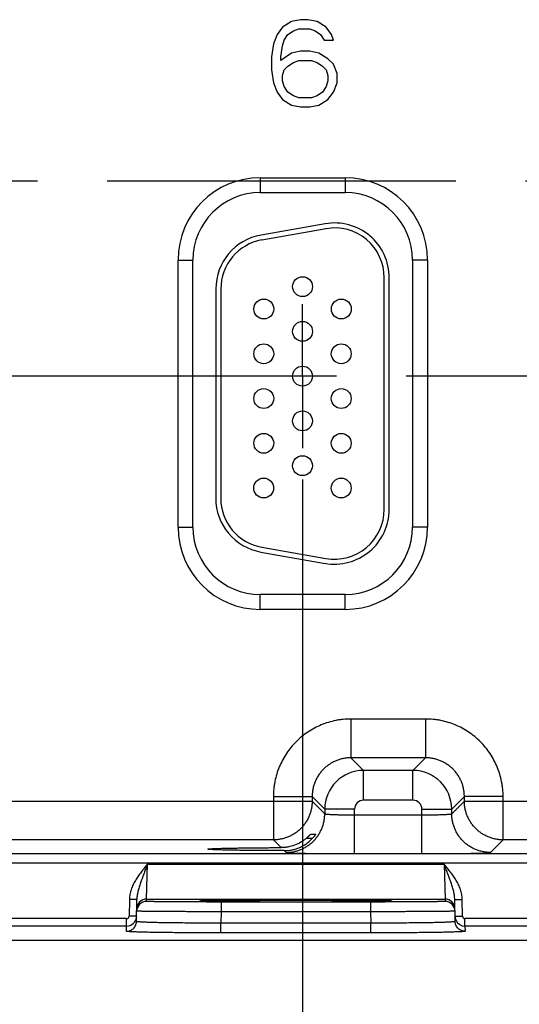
# Model space of a CAD drawing. Header units: inches. Extents: x 0 to 34, y 0 to 22.
# Tile 113 of 128: x 21.4 to 22.4, y 15.3 to 17.3. Entities that reach past the tile are written whole.
import ezdxf

# ---------------------------------------------------------------- set-up
doc = ezdxf.new("R2010")
doc.units = ezdxf.units.IN
doc.header["$LTSCALE"] = 1.87
doc.header["$MEASUREMENT"] = 0
doc.linetypes.add('CENTER', pattern=[0.6, 0.375, -0.075, 0.075, -0.075])
doc.layers.get('0').update_dxf_attribs({"linetype": 'CONTINUOUS'})
for name, color, linetype in [('02___PRT_ALL_AXES', 7, 'CONTINUOUS'), ('DEFAULT_1', 7, 'CENTER'), ('DIMENSIONS', 7, 'CONTINUOUS')]:
    doc.layers.add(name, color=color, linetype=linetype)
doc.styles.get("Standard").update_dxf_attribs({"font": 'txt', "width": 0.8})
doc.dimstyles.new('DIMSTYLE_3', dxfattribs={"dimtxt": 0.125, "dimasz": 0.18, "dimexe": 0.125, "dimexo": 0.0625, "dimgap": 0.03125, "dimtad": 0, "dimtih": 1, "dimtoh": 1, "dimzin": 0, "dimdsep": 46, "dimtxsty": 'STANDARD', "dimblk": '_FILLED', "dimblk1": '_FILLED', "dimblk2": '_FILLED', "dimcen": 0.09, "dimazin": 0, "dimtp": 0.01, "dimtm": 0.01, "dimtfac": 1, "dimtofl": 0, "dimtmove": 0, "dimatfit": 3, "dimldrblk": '_FILLED', "dimfxl": 1, "dimtolj": 1, "dimtzin": 0, "dimarcsym": 0})

# ---------------------------------------------------------------- blocks, each defined once
blk = doc.blocks.new('*D36')
at = {"layer": 'DIMENSIONS', "color": 2, "linetype": 'CONTINUOUS'}
blk.add_line((21.9459, 16.3321), (21.9459, 14.717), dxfattribs=at)
at = {"layer": 'DIMENSIONS', "color": 2, "linetype": 'CONTINUOUS', "insert": (21.8834, 14.6545), "char_height": 0.125, "width": 1.525, "attachment_point": 3, "rotation": 90, "line_spacing_factor": 0.9}
blk.add_mtext('255.51{\\ftxt.shx;\\W1.000000;\\H0.125000; }[10.059]', dxfattribs=at)
blk = doc.blocks.new('_FILLED')
at = {"color": 0, "linetype": 'BYBLOCK'}
blk.add_solid([(0, 0), (-1, 0.174), (-1, -0.174)], dxfattribs=at)
blk = doc.blocks.new('*D37')
at = {"layer": 'DIMENSIONS', "color": 2, "linetype": 'CONTINUOUS'}
blk.add_line((23.0009, 16.3321), (23.0009, 14.717), dxfattribs=at)
at = {"layer": 'DIMENSIONS', "color": 2, "linetype": 'CONTINUOUS', "insert": (22.9384, 14.6545), "char_height": 0.125, "width": 1.525, "attachment_point": 3, "rotation": 90, "line_spacing_factor": 0.9}
blk.add_mtext('282.31{\\ftxt.shx;\\W1.000000;\\H0.125000; }[11.114]', dxfattribs=at)
blk = doc.blocks.new('*D38')
at = {"layer": 'DIMENSIONS', "color": 2, "linetype": 'CONTINUOUS'}
blk.add_line((23.5289, 16.5386), (23.5289, 14.717), dxfattribs=at)
at = {"layer": 'DIMENSIONS', "color": 2, "linetype": 'CONTINUOUS', "insert": (23.4664, 14.6545), "char_height": 0.125, "width": 1.525, "attachment_point": 3, "rotation": 90, "line_spacing_factor": 0.9}
blk.add_mtext('295.72{\\ftxt.shx;\\W1.000000;\\H0.125000; }[11.643]', dxfattribs=at)
blk = doc.blocks.new('*D39')
at = {"layer": 'DIMENSIONS', "color": 2, "linetype": 'CONTINUOUS'}
blk.add_line((24.0559, 16.3321), (24.0559, 14.717), dxfattribs=at)
at = {"layer": 'DIMENSIONS', "color": 2, "linetype": 'CONTINUOUS', "insert": (23.9934, 14.6545), "char_height": 0.125, "width": 1.525, "attachment_point": 3, "rotation": 90, "line_spacing_factor": 0.9}
blk.add_mtext('309.10{\\ftxt.shx;\\W1.000000;\\H0.125000; }[12.169]', dxfattribs=at)
blk = doc.blocks.new('*D40')
at = {"layer": 'DIMENSIONS', "color": 2, "linetype": 'CONTINUOUS'}
blk.add_line((24.8249, 15.4421), (24.8249, 14.717), dxfattribs=at)
at = {"layer": 'DIMENSIONS', "color": 2, "linetype": 'CONTINUOUS', "insert": (24.7624, 14.6545), "char_height": 0.125, "width": 1.525, "attachment_point": 3, "rotation": 90, "line_spacing_factor": 0.9}
blk.add_mtext('328.64{\\ftxt.shx;\\W1.000000;\\H0.125000; }[12.938]', dxfattribs=at)

msp = doc.modelspace()

# ---------------------------------------------------------------- linework, layer by layer
at = {"color": 7, "linetype": 'CONTINUOUS'}
for p, q in [((21.9239, 17.2526), (21.9057, 17.2414)), ((21.9422, 17.2563), (21.9239, 17.2526)), ((21.9569, 17.2563), (21.9422, 17.2563)), ((21.9751, 17.2526), (21.9569, 17.2563)), ((21.9934, 17.2414), (21.9751, 17.2526)), ((21.8947, 17.2264), (21.8874, 17.2078)), ((21.9057, 17.2414), (21.8947, 17.2264)), ((21.9093, 17.2152), (21.9166, 17.2264)), ((21.9166, 17.2264), (21.9276, 17.2339)), ((21.9276, 17.2339), (21.9386, 17.2376)), ((21.9386, 17.2376), (21.9605, 17.2376)), ((21.9605, 17.2376), (21.9715, 17.2339)), ((21.9715, 17.2339), (21.9824, 17.2264)), ((21.9824, 17.2264), (21.9898, 17.2152)), ((22.0044, 17.2264), (21.9934, 17.2414)), ((22.008, 17.2152), (22.0044, 17.2264)), ((21.8874, 17.2078), (21.8837, 17.1816)), ((21.902, 17.1816), (21.9057, 17.204)), ((21.9057, 17.204), (21.9093, 17.2152)), ((21.9898, 17.2152), (22.008, 17.2152)), ((21.9239, 17.1891), (21.902, 17.1742)), ((21.9422, 17.1928), (21.9239, 17.1891)), ((21.9605, 17.1928), (21.9422, 17.1928)), ((21.9788, 17.1891), (21.9605, 17.1928)), ((21.9971, 17.1779), (21.9788, 17.1891)), ((21.8837, 17.1816), (21.8837, 17.1555)), ((21.902, 17.1742), (21.902, 17.1816)), ((21.9166, 17.163), (21.9276, 17.1704)), ((21.9276, 17.1704), (21.9386, 17.1742)), ((21.9386, 17.1742), (21.9642, 17.1742)), ((21.9642, 17.1742), (21.9751, 17.1704)), ((21.9751, 17.1704), (21.9861, 17.163)), ((22.008, 17.1667), (21.9971, 17.1779)), ((22.0154, 17.148), (22.008, 17.1667)), ((21.8837, 17.1555), (21.8874, 17.1294)), ((21.9057, 17.1443), (21.9093, 17.1555)), ((21.9093, 17.1555), (21.9166, 17.163)), ((21.9861, 17.163), (21.9934, 17.1555)), ((21.9934, 17.1555), (21.9971, 17.1443)), ((22.0154, 17.1294), (22.0154, 17.148)), ((21.8874, 17.1294), (21.8947, 17.1107)), ((21.9057, 17.1331), (21.9057, 17.1443)), ((21.9093, 17.1219), (21.9057, 17.1331)), ((21.9971, 17.1331), (21.9934, 17.1219)), ((21.9971, 17.1443), (21.9971, 17.1331)), ((22.008, 17.1107), (22.0154, 17.1294)), ((21.8947, 17.1107), (21.9057, 17.0957)), ((21.9166, 17.1107), (21.9093, 17.1219)), ((21.9276, 17.1032), (21.9166, 17.1107)), ((21.9861, 17.1107), (21.9751, 17.1032)), ((21.9934, 17.1219), (21.9861, 17.1107)), ((21.9971, 17.0957), (22.008, 17.1107)), ((21.9057, 17.0957), (21.9239, 17.0845)), ((21.9386, 17.0995), (21.9276, 17.1032)), ((21.9642, 17.0995), (21.9386, 17.0995)), ((21.9751, 17.1032), (21.9642, 17.0995)), ((21.9788, 17.0845), (21.9971, 17.0957)), ((21.9239, 17.0845), (21.9422, 17.0808)), ((21.9422, 17.0808), (21.9605, 17.0808)), ((21.9605, 17.0808), (21.9788, 17.0845)), ((21.8609, 16.9386), (22.0319, 16.9386)), ((21.8609, 16.9386), (21.8609, 16.9086)), ((22.0319, 16.9386), (22.0319, 16.9086)), ((21.8609, 16.9086), (22.0319, 16.9086)), ((21.9914, 16.8459), (21.8624, 16.8232)), ((21.9932, 16.836), (21.8642, 16.8133)), ((21.6954, 16.7731), (21.7254, 16.7731)), ((21.6954, 16.2361), (21.6954, 16.7731)), ((21.7254, 16.2361), (21.7254, 16.7731)), ((22.1975, 16.7731), (22.1675, 16.7731)), ((22.1675, 16.7731), (22.1675, 16.2361)), ((22.1975, 16.7731), (22.1975, 16.2361)), ((22.1103, 16.2715), (22.1105, 16.7375)), ((22.1203, 16.2715), (22.1205, 16.7375)), ((21.7715, 16.7149), (21.7713, 16.2944)), ((21.7815, 16.7149), (21.7813, 16.2944)), ((21.6954, 16.2361), (21.7254, 16.2361)), ((22.1975, 16.2361), (22.1675, 16.2361)), ((21.8639, 16.1959), (21.9929, 16.1731)), ((21.8622, 16.186), (21.9912, 16.1632)), ((22.0319, 16.1005), (21.8609, 16.1005)), ((21.8609, 16.0705), (21.8609, 16.1005)), ((22.0319, 16.0705), (22.0319, 16.1005)), ((22.0319, 16.0705), (21.8609, 16.0705)), ((22.1936, 15.8502), (22.0433, 15.8502)), ((22.0433, 15.8502), (22.0433, 15.7722)), ((22.1936, 15.8502), (22.1936, 15.7722)), ((22.1936, 15.7722), (22.0433, 15.7722)), ((22.0433, 15.7722), (22.0687, 15.7468)), ((22.1936, 15.7722), (22.1682, 15.7468)), ((22.1682, 15.7468), (22.0687, 15.7468)), ((22.0687, 15.6868), (22.0687, 15.7468)), ((22.1682, 15.6868), (22.1682, 15.7468)), ((21.2166, 15.6852), (21.9653, 15.6852)), ((21.8873, 15.6942), (21.9653, 15.6942)), ((21.8873, 15.6942), (21.8873, 15.6072)), ((21.9653, 15.6942), (21.9907, 15.6689)), ((21.9653, 15.6942), (21.9653, 15.6852)), ((21.9653, 15.6852), (21.9907, 15.6598)), ((22.1682, 15.6868), (22.0687, 15.6868)), ((22.2716, 15.6942), (22.2462, 15.6689)), ((22.2462, 15.6598), (22.2716, 15.6852)), ((22.3496, 15.6942), (22.2716, 15.6942)), ((22.2716, 15.6852), (22.2716, 15.6942)), ((22.2716, 15.6852), (23.0203, 15.6852)), ((22.3496, 15.6072), (22.3496, 15.6942)), ((22.0507, 15.6689), (21.9907, 15.6689)), ((21.9907, 15.6689), (21.9907, 15.6598)), ((22.0507, 15.5795), (22.0507, 15.6689)), ((22.1862, 15.6689), (22.2462, 15.6689)), ((22.1862, 15.5795), (22.1862, 15.6689)), ((22.2462, 15.6598), (22.2462, 15.6689)), ((22.0507, 15.6574), (22.1862, 15.6574)), ((21.8873, 15.6072), (21.2946, 15.6072)), ((21.8873, 15.6072), (21.9029, 15.5916)), ((21.9539, 15.6106), (21.9663, 15.6106)), ((21.9621, 15.6184), (21.9724, 15.6184)), ((21.9724, 15.6184), (21.9722, 15.618)), ((22.3242, 15.5818), (22.3496, 15.6072)), ((22.9423, 15.6072), (22.3496, 15.6072)), ((21.909, 15.5855), (21.9127, 15.5818)), ((24.4912, 15.5794), (16.1328, 15.5794)), ((22.0507, 15.5795), (22.1862, 15.5795)), ((24.4912, 15.5604), (16.1328, 15.5604)), ((21.6322, 15.4882), (21.6338, 15.5582)), ((21.6338, 15.5582), (22.2311, 15.5582)), ((22.2311, 15.5582), (22.2327, 15.4882)), ((21.5975, 15.4876), (21.5969, 15.4537)), ((21.6125, 15.4873), (21.5975, 15.4876)), ((21.6118, 15.4431), (21.6125, 15.4873)), ((21.6321, 15.4835), (21.6322, 15.4882)), ((21.6322, 15.4882), (22.2327, 15.4882)), ((21.7415, 15.4844), (21.7387, 15.4841)), ((21.7387, 15.4841), (21.7415, 15.4838)), ((21.7581, 15.4848), (21.7415, 15.4844)), ((21.7416, 15.4843), (21.7422, 15.4844)), ((21.7422, 15.4844), (21.743, 15.4844)), ((21.743, 15.4844), (21.7439, 15.4845)), ((21.7439, 15.4845), (21.7455, 15.4845)), ((21.7455, 15.4845), (21.7475, 15.4846)), ((21.7475, 15.4846), (21.7499, 15.4846)), ((21.7499, 15.4846), (21.7527, 15.4847)), ((21.7527, 15.4847), (21.756, 15.4848)), ((21.756, 15.4848), (21.7596, 15.4848)), ((21.7596, 15.4848), (21.7638, 15.4849)), ((21.7638, 15.4849), (21.7685, 15.485)), ((21.7685, 15.485), (21.7719, 15.485)), ((21.7719, 15.485), (21.7776, 15.4851)), ((21.7776, 15.4851), (21.784, 15.4852)), ((22.0828, 15.4822), (21.7821, 15.4822)), ((21.7821, 15.4822), (21.7821, 15.4626)), ((21.784, 15.4852), (21.7913, 15.4852)), ((21.7913, 15.4852), (21.7998, 15.4853)), ((21.7998, 15.4853), (21.8095, 15.4854)), ((21.8095, 15.4854), (21.8167, 15.4854)), ((21.8167, 15.4854), (21.8243, 15.4855)), ((21.8243, 15.4855), (21.8324, 15.4855)), ((21.8324, 15.4855), (21.8411, 15.4856)), ((21.8411, 15.4856), (21.8503, 15.4856)), ((21.8503, 15.4856), (21.8603, 15.4856)), ((21.8603, 15.4856), (21.8708, 15.4857)), ((21.8708, 15.4857), (21.8819, 15.4857)), ((21.8819, 15.4857), (21.8932, 15.4857)), ((21.8932, 15.4857), (21.9045, 15.4857)), ((21.9045, 15.4857), (21.9157, 15.4858)), ((21.9157, 15.4858), (21.9266, 15.4858)), ((21.9266, 15.4858), (21.9371, 15.4858)), ((21.9371, 15.4858), (21.9521, 15.4858)), ((21.9521, 15.4858), (21.9662, 15.4857)), ((21.9662, 15.4857), (21.9795, 15.4857)), ((21.9795, 15.4857), (21.9922, 15.4857)), ((21.9922, 15.4857), (22.0042, 15.4856)), ((22.0042, 15.4856), (22.0156, 15.4856)), ((22.0156, 15.4856), (22.0262, 15.4856)), ((22.0262, 15.4856), (22.0362, 15.4855)), ((22.0362, 15.4855), (22.0455, 15.4854)), ((22.0455, 15.4854), (22.0542, 15.4854)), ((22.0542, 15.4854), (22.0622, 15.4853)), ((22.0622, 15.4853), (22.0696, 15.4853)), ((22.0696, 15.4853), (22.0764, 15.4852)), ((22.0764, 15.4852), (22.0827, 15.4851)), ((22.0827, 15.4851), (22.0883, 15.4851)), ((22.0828, 15.4822), (22.0828, 15.4626)), ((22.0883, 15.4851), (22.0935, 15.485)), ((22.0935, 15.485), (22.0981, 15.485)), ((22.0981, 15.485), (22.1023, 15.4849)), ((22.1023, 15.4849), (22.106, 15.4848)), ((22.106, 15.4848), (22.1094, 15.4848)), ((22.1234, 15.4844), (22.1067, 15.4848)), ((22.1094, 15.4848), (22.1123, 15.4847)), ((22.1123, 15.4847), (22.1149, 15.4846)), ((22.1149, 15.4846), (22.1171, 15.4846)), ((22.1171, 15.4846), (22.1191, 15.4845)), ((22.1191, 15.4845), (22.1207, 15.4845)), ((22.1207, 15.4845), (22.1215, 15.4844)), ((22.1215, 15.4844), (22.1223, 15.4844)), ((22.1223, 15.4844), (22.1229, 15.4844)), ((22.1262, 15.4841), (22.1234, 15.4844)), ((22.1234, 15.4838), (22.1262, 15.4841)), ((22.2327, 15.4882), (22.2328, 15.4835)), ((22.2524, 15.4873), (22.2673, 15.4876)), ((22.2531, 15.4431), (22.2524, 15.4873)), ((22.2679, 15.4537), (22.2673, 15.4876)), ((21.7821, 15.4626), (21.7817, 15.4398)), ((22.0828, 15.4626), (21.7821, 15.4626)), ((22.0828, 15.4626), (22.0832, 15.4398)), ((21.5919, 15.4488), (21.2179, 15.4488)), ((21.5919, 15.4338), (21.5919, 15.4488)), ((21.6119, 15.4535), (21.5969, 15.4537)), ((21.6119, 15.4534), (21.6118, 15.4517)), ((22.2529, 15.4535), (22.2679, 15.4537)), ((22.2531, 15.4516), (22.2529, 15.4534)), ((22.6469, 15.4488), (22.2729, 15.4488)), ((22.2729, 15.4338), (22.2729, 15.4488)), ((21.5919, 15.4338), (21.2179, 15.4338)), ((21.5918, 15.4235), (21.5919, 15.4338)), ((22.0832, 15.4398), (21.7817, 15.4398)), ((21.7817, 15.4202), (21.7817, 15.4398)), ((22.0832, 15.4202), (22.0832, 15.4398)), ((22.6469, 15.4338), (22.2729, 15.4338)), ((22.2729, 15.4338), (22.2731, 15.4235)), ((24.7249, 15.4046), (13.0527, 15.4046)), ((22.0832, 15.4202), (21.7817, 15.4202))]:
    msp.add_line(p, q, dxfattribs=at)
for points in [[(21.7409, 15.4843), (21.741, 15.4843), (21.7411, 15.4843), (21.7412, 15.4843), (21.7414, 15.4843), (21.7416, 15.4843)], [(22.1229, 15.4844), (22.1234, 15.4843), (22.1236, 15.4843), (22.1238, 15.4843), (22.1239, 15.4843), (22.1239, 15.4843)]]:
    msp.add_lwpolyline(points, dxfattribs=at)
for centre in [(21.946, 16.7196), (21.868, 16.6746), (22.024, 16.6746), (21.946, 16.6296), (21.8679, 16.5846), (22.0239, 16.5846), (21.9459, 16.5396), (21.8679, 16.4946), (22.0239, 16.4946), (21.9459, 16.4496), (21.8679, 16.4046), (22.0239, 16.4046), (21.9459, 16.3596), (21.8678, 16.3146), (22.0238, 16.3146)]:
    msp.add_circle(centre, 0.02, dxfattribs=at)
for centre, radius, start, end in [((21.8609, 16.7731), 0.1655, 90, 180), ((22.0319, 16.7731), 0.1655, 0, 90), ((21.8609, 16.7731), 0.1355, 90, 180), ((22.0319, 16.7731), 0.1355, 0, 90), ((22.0105, 16.7376), 0.11, 359.9801, 99.9801), ((22.0105, 16.7376), 0.1, 359.9801, 99.9801), ((21.8815, 16.7149), 0.11, 99.9801, 179.9801), ((21.8815, 16.7149), 0.1, 99.9801, 179.9801), ((21.8813, 16.2943), 0.11, 179.9801, 259.9801), ((21.8813, 16.2943), 0.1, 179.9801, 259.9801), ((22.0103, 16.2716), 0.11, 259.9801, 359.9801), ((22.0103, 16.2716), 0.1, 259.9801, 359.9801), ((21.8609, 16.2361), 0.1655, 180, 270), ((21.8609, 16.2361), 0.1355, 180, 270), ((22.0319, 16.2361), 0.1655, 270, 360), ((22.0319, 16.2361), 0.1355, 270, 360), ((22.0687, 15.6688), 0.078, 90.0149, 179.9847), ((22.1682, 15.6688), 0.078, 0.0149, 89.9847), ((22.0687, 15.6689), 0.018, 89.9965, 180.0035), ((22.1682, 15.6689), 0.018, 359.9965, 90.0035), ((21.6321, 15.4635), 0.02, 89.9992, 179), ((21.6322, 15.4682), 0.02, 89.9987, 178.9988), ((22.2327, 15.4682), 0.02, 1.0012, 90.0013), ((22.2328, 15.4635), 0.02, 1, 90.0008), ((21.5919, 15.4538), 0.005, 270.0049, 359.0046), ((21.5919, 15.4538), 0.02, 269.9975, 353.8846), ((22.2729, 15.4538), 0.02, 186.2462, 205.9243), ((22.2729, 15.4538), 0.02, 205.9251, 270.0014), ((22.2729, 15.4538), 0.005, 180.9954, 269.9951)]:
    msp.add_arc(centre, radius, start, end, dxfattribs=at)
for points, knots in [([(22.0433, 15.8502), (22.0382, 15.8502), (22.0305, 15.8498), (22.0204, 15.8486), (22.0103, 15.8468), (21.9979, 15.8437), (21.9835, 15.8385), (21.9696, 15.832), (21.9565, 15.8241), (21.9442, 15.815), (21.9328, 15.8047), (21.9225, 15.7933), (21.9134, 15.781), (21.9055, 15.7679), (21.899, 15.754), (21.8938, 15.7396), (21.8907, 15.7272), (21.889, 15.7171), (21.8877, 15.707), (21.8873, 15.6993), (21.8873, 15.6942)], [0, 0, 0, 0, 0.062498, 0.093756, 0.125014, 0.187512, 0.250009, 0.312507, 0.375005, 0.437502, 0.5, 0.562498, 0.624995, 0.687493, 0.749991, 0.812488, 0.874986, 0.906244, 0.937502, 1, 1, 1, 1]), ([(22.3496, 15.6942), (22.3496, 15.6993), (22.3492, 15.707), (22.3479, 15.7171), (22.3462, 15.7272), (22.3431, 15.7396), (22.3379, 15.754), (22.3314, 15.7679), (22.3235, 15.781), (22.3144, 15.7933), (22.3041, 15.8047), (22.2927, 15.815), (22.2804, 15.8241), (22.2673, 15.832), (22.2534, 15.8385), (22.239, 15.8437), (22.2266, 15.8468), (22.2165, 15.8486), (22.2064, 15.8498), (22.1987, 15.8502), (22.1936, 15.8502)], [0, 0, 0, 0, 0.062498, 0.093756, 0.125014, 0.187512, 0.250009, 0.312507, 0.375005, 0.437502, 0.5, 0.562498, 0.624995, 0.687493, 0.749991, 0.812488, 0.874986, 0.906244, 0.937502, 1, 1, 1, 1]), ([(22.0433, 15.7722), (22.0407, 15.7722), (22.0356, 15.772), (22.028, 15.7708), (22.0206, 15.769), (22.0134, 15.7664), (22.0065, 15.7631), (21.9999, 15.7592), (21.9937, 15.7546), (21.988, 15.7495), (21.9829, 15.7438), (21.9783, 15.7376), (21.9744, 15.731), (21.9711, 15.7241), (21.9685, 15.7169), (21.9667, 15.7095), (21.9656, 15.7019), (21.9653, 15.6968), (21.9653, 15.6942)], [0, 0, 0, 0, 0.062495, 0.124991, 0.18749, 0.24999, 0.312491, 0.374993, 0.437497, 0.5, 0.562503, 0.625006, 0.687509, 0.75001, 0.81251, 0.875009, 0.937505, 1, 1, 1, 1]), ([(22.2716, 15.6942), (22.2716, 15.6968), (22.2713, 15.7019), (22.2702, 15.7095), (22.2684, 15.7169), (22.2658, 15.7241), (22.2625, 15.731), (22.2586, 15.7376), (22.254, 15.7438), (22.2489, 15.7495), (22.2432, 15.7546), (22.237, 15.7592), (22.2304, 15.7631), (22.2235, 15.7664), (22.2163, 15.769), (22.2089, 15.7708), (22.2013, 15.772), (22.1962, 15.7722), (22.1936, 15.7722)], [0, 0, 0, 0, 0.062495, 0.124991, 0.18749, 0.24999, 0.312491, 0.374993, 0.437497, 0.5, 0.562503, 0.625006, 0.687509, 0.75001, 0.81251, 0.875009, 0.937505, 1, 1, 1, 1]), ([(21.9653, 15.6852), (21.9653, 15.6826), (21.9651, 15.6775), (21.9639, 15.6699), (21.9621, 15.6625), (21.9595, 15.6553), (21.9562, 15.6484), (21.9523, 15.6418), (21.9477, 15.6356), (21.9425, 15.63), (21.9369, 15.6248), (21.9307, 15.6202), (21.9241, 15.6163), (21.9172, 15.613), (21.91, 15.6104), (21.9026, 15.6086), (21.895, 15.6075), (21.8899, 15.6072), (21.8873, 15.6072)], [0, 0, 0, 0, 0.062494, 0.124992, 0.18749, 0.24999, 0.312491, 0.374994, 0.437497, 0.5, 0.562503, 0.625006, 0.687509, 0.75001, 0.81251, 0.875008, 0.937506, 1, 1, 1, 1]), ([(22.3496, 15.6072), (22.347, 15.6072), (22.3419, 15.6075), (22.3343, 15.6086), (22.3269, 15.6104), (22.3197, 15.613), (22.3128, 15.6163), (22.3062, 15.6202), (22.3, 15.6248), (22.2944, 15.63), (22.2892, 15.6356), (22.2846, 15.6418), (22.2807, 15.6484), (22.2774, 15.6553), (22.2748, 15.6625), (22.273, 15.6699), (22.2718, 15.6775), (22.2716, 15.6826), (22.2716, 15.6852)], [0, 0, 0, 0, 0.062494, 0.124992, 0.18749, 0.24999, 0.312491, 0.374994, 0.437497, 0.5, 0.562503, 0.625006, 0.687509, 0.75001, 0.81251, 0.875008, 0.937506, 1, 1, 1, 1]), ([(21.9127, 15.5818), (21.9152, 15.5818), (21.9204, 15.5821), (21.9279, 15.5832), (21.9354, 15.5851), (21.9426, 15.5877), (21.9495, 15.5909), (21.9561, 15.5949), (21.9622, 15.5994), (21.9679, 15.6046), (21.9731, 15.6103), (21.9776, 15.6164), (21.9816, 15.623), (21.9848, 15.6299), (21.9874, 15.6371), (21.9893, 15.6446), (21.9904, 15.6522), (21.9907, 15.6573), (21.9907, 15.6598)], [0, 0, 0, 0, 0.062494, 0.124992, 0.18749, 0.24999, 0.312491, 0.374994, 0.437497, 0.5, 0.562503, 0.625006, 0.687509, 0.75001, 0.81251, 0.875008, 0.937506, 1, 1, 1, 1]), ([(21.9907, 15.6598), (21.9907, 15.6598), (21.9907, 15.6597), (21.9908, 15.6597), (21.9909, 15.6596), (21.9911, 15.6595), (21.9915, 15.6594), (21.992, 15.6593), (21.9927, 15.6592), (21.9935, 15.6591), (21.9945, 15.659), (21.9956, 15.6589), (21.9968, 15.6588), (21.9987, 15.6587), (22.0013, 15.6585), (22.0048, 15.6583), (22.0087, 15.6581), (22.0131, 15.658), (22.0178, 15.6578), (22.0228, 15.6577), (22.028, 15.6576), (22.0335, 15.6575), (22.0411, 15.6575), (22.0468, 15.6574), (22.0507, 15.6574)], [0, 0, 0, 0, 0.001206, 0.00283, 0.004952, 0.007607, 0.014572, 0.023782, 0.035246, 0.048949, 0.064869, 0.082973, 0.103223, 0.125574, 0.17637, 0.234895, 0.300608, 0.372897, 0.451084, 0.534438, 0.622176, 0.713473, 0.807469, 1, 1, 1, 1]), ([(22.1862, 15.6574), (22.1901, 15.6574), (22.1958, 15.6575), (22.2034, 15.6575), (22.2089, 15.6576), (22.2142, 15.6577), (22.2191, 15.6578), (22.2238, 15.658), (22.2282, 15.6581), (22.2321, 15.6583), (22.2356, 15.6585), (22.2382, 15.6587), (22.2401, 15.6588), (22.2413, 15.6589), (22.2424, 15.659), (22.2434, 15.6591), (22.2442, 15.6592), (22.2449, 15.6593), (22.2454, 15.6594), (22.2458, 15.6595), (22.246, 15.6596), (22.2461, 15.6597), (22.2462, 15.6597), (22.2462, 15.6598), (22.2462, 15.6598)], [0, 0, 0, 0, 0.192531, 0.286527, 0.377824, 0.465562, 0.548916, 0.627103, 0.699392, 0.765105, 0.82363, 0.874426, 0.896777, 0.917027, 0.935131, 0.951051, 0.964754, 0.976218, 0.985428, 0.992393, 0.995048, 0.99717, 0.998794, 1, 1, 1, 1]), ([(22.3242, 15.5818), (22.3217, 15.5818), (22.3166, 15.5821), (22.309, 15.5832), (22.3015, 15.5851), (22.2943, 15.5877), (22.2874, 15.5909), (22.2808, 15.5949), (22.2747, 15.5994), (22.269, 15.6046), (22.2638, 15.6103), (22.2593, 15.6164), (22.2553, 15.623), (22.2521, 15.6299), (22.2495, 15.6371), (22.2476, 15.6446), (22.2465, 15.6522), (22.2462, 15.6573), (22.2462, 15.6598)], [0, 0, 0, 0, 0.062494, 0.124992, 0.18749, 0.24999, 0.312491, 0.374994, 0.437497, 0.5, 0.562503, 0.625006, 0.687509, 0.75001, 0.81251, 0.875008, 0.937506, 1, 1, 1, 1]), ([(21.9539, 15.6106), (21.9521, 15.6091), (21.9485, 15.6062), (21.9407, 15.6012), (21.9302, 15.5961), (21.919, 15.5931), (21.9098, 15.5918), (21.9052, 15.5916), (21.9029, 15.5916)], [0, 0, 0, 0, 0.124925, 0.250087, 0.500675, 0.751086, 0.87587, 1, 1, 1, 1]), ([(21.909, 15.5855), (21.9117, 15.5855), (21.9171, 15.5857), (21.925, 15.587), (21.9329, 15.589), (21.9404, 15.5919), (21.9476, 15.5955), (21.9544, 15.5999), (21.9607, 15.6049), (21.9645, 15.6086), (21.9663, 15.6106)], [0, 0, 0, 0, 0.124763, 0.250029, 0.375516, 0.500969, 0.626201, 0.751113, 0.87569, 1, 1, 1, 1]), ([(21.9539, 15.6106), (21.9544, 15.611), (21.9553, 15.6119), (21.9565, 15.6129), (21.9574, 15.6138), (21.9581, 15.6144), (21.9587, 15.615), (21.9593, 15.6156), (21.9598, 15.6162), (21.9603, 15.6167), (21.9608, 15.6172), (21.9611, 15.6175), (21.9614, 15.6178), (21.9615, 15.6179), (21.9617, 15.6181), (21.9618, 15.6182), (21.9619, 15.6183), (21.962, 15.6184), (21.962, 15.6184), (21.962, 15.6184), (21.962, 15.6184), (21.9621, 15.6184), (21.9621, 15.6184)], [0, 0, 0, 0, 0.173304, 0.342156, 0.423959, 0.503434, 0.580036, 0.653157, 0.722069, 0.785952, 0.843834, 0.894603, 0.916934, 0.937003, 0.954629, 0.969633, 0.981831, 0.991045, 0.994482, 0.99712, 0.998952, 1, 1, 1, 1]), ([(21.9722, 15.618), (21.972, 15.6179), (21.9718, 15.6174), (21.9713, 15.6167), (21.9707, 15.6159), (21.9697, 15.6145), (21.9682, 15.6127), (21.9669, 15.6113), (21.9663, 15.6106)], [0, 0, 0, 0, 0.067622, 0.159587, 0.271212, 0.39839, 0.685894, 1, 1, 1, 1]), ([(21.7553, 15.5886), (21.7553, 15.5886), (21.7553, 15.5886), (21.7554, 15.5887), (21.7554, 15.5887), (21.7555, 15.5887), (21.7557, 15.5888), (21.756, 15.5888), (21.7564, 15.5889), (21.7568, 15.589), (21.7574, 15.589), (21.7583, 15.5891), (21.7596, 15.5892), (21.7615, 15.5894), (21.7637, 15.5895), (21.7662, 15.5896), (21.769, 15.5898), (21.7722, 15.5899), (21.7756, 15.59), (21.7794, 15.5901), (21.7834, 15.5902), (21.7894, 15.5904), (21.7975, 15.5906), (21.808, 15.5908), (21.8195, 15.5909), (21.8318, 15.5911), (21.8449, 15.5912), (21.8587, 15.5914), (21.873, 15.5915), (21.8879, 15.5916), (21.8979, 15.5916), (21.9029, 15.5916)], [0, 0, 0, 0, 0.000546, 0.000976, 0.001532, 0.002222, 0.003049, 0.005121, 0.007757, 0.010961, 0.014733, 0.019072, 0.029447, 0.042062, 0.056886, 0.073891, 0.093055, 0.11435, 0.137737, 0.163168, 0.190589, 0.219942, 0.284212, 0.355528, 0.433346, 0.517033, 0.605958, 0.69946, 0.796809, 0.897239, 1, 1, 1, 1]), ([(21.909, 15.5855), (21.9038, 15.5855), (21.8935, 15.5855), (21.8781, 15.5856), (21.8633, 15.5857), (21.8489, 15.5858), (21.8353, 15.586), (21.8224, 15.5861), (21.8105, 15.5863), (21.7995, 15.5865), (21.791, 15.5867), (21.7847, 15.5868), (21.7805, 15.587), (21.7766, 15.5871), (21.7729, 15.5872), (21.7697, 15.5873), (21.7667, 15.5875), (21.7641, 15.5876), (21.7618, 15.5877), (21.7598, 15.5879), (21.7584, 15.588), (21.7575, 15.5881), (21.7569, 15.5881), (21.7564, 15.5882), (21.7561, 15.5883), (21.7558, 15.5883), (21.7557, 15.5883), (21.7555, 15.5884), (21.7554, 15.5884), (21.7554, 15.5884), (21.7553, 15.5885), (21.7553, 15.5885), (21.7553, 15.5886)], [0, 0, 0, 0, 0.101869, 0.201683, 0.29865, 0.391969, 0.48088, 0.564691, 0.642719, 0.714304, 0.778894, 0.808412, 0.83599, 0.861569, 0.885092, 0.906516, 0.925803, 0.942923, 0.957845, 0.970531, 0.980949, 0.985302, 0.98908, 0.992286, 0.99492, 0.996024, 0.996986, 0.997809, 0.998495, 0.999045, 0.999468, 1, 1, 1, 1]), ([(21.9127, 15.5818), (21.9127, 15.5818), (21.9127, 15.5818), (21.9128, 15.5818), (21.913, 15.5817), (21.9133, 15.5817), (21.9136, 15.5816), (21.914, 15.5815), (21.9145, 15.5815), (21.9151, 15.5814), (21.9161, 15.5813), (21.9174, 15.5812), (21.9193, 15.5811), (21.9215, 15.581), (21.924, 15.5809), (21.9268, 15.5808), (21.9299, 15.5807), (21.9332, 15.5806), (21.9383, 15.5805), (21.9452, 15.5803), (21.9542, 15.5801), (21.9642, 15.58), (21.975, 15.5799), (21.9865, 15.5797), (21.9986, 15.5796), (22.0112, 15.5796), (22.0286, 15.5795), (22.0418, 15.5795), (22.0507, 15.5795)], [0, 0, 0, 0, 0.000355, 0.000837, 0.002209, 0.004149, 0.006664, 0.009758, 0.013429, 0.017678, 0.022503, 0.03387, 0.047508, 0.063384, 0.081464, 0.101704, 0.124059, 0.148476, 0.174897, 0.2335, 0.299318, 0.371733, 0.450064, 0.533573, 0.621475, 0.712942, 0.807114, 1, 1, 1, 1]), ([(22.1862, 15.5795), (22.1951, 15.5795), (22.2083, 15.5795), (22.2257, 15.5796), (22.2383, 15.5796), (22.2504, 15.5797), (22.2619, 15.5799), (22.2727, 15.58), (22.2827, 15.5801), (22.2917, 15.5803), (22.2987, 15.5805), (22.3037, 15.5806), (22.3071, 15.5807), (22.3101, 15.5808), (22.3129, 15.5809), (22.3154, 15.581), (22.3176, 15.5811), (22.3195, 15.5812), (22.3208, 15.5813), (22.3218, 15.5814), (22.3224, 15.5815), (22.3229, 15.5815), (22.3233, 15.5816), (22.3236, 15.5817), (22.3239, 15.5817), (22.3241, 15.5818), (22.3242, 15.5818), (22.3242, 15.5818), (22.3242, 15.5818)], [0, 0, 0, 0, 0.192886, 0.287058, 0.378525, 0.466427, 0.549936, 0.628267, 0.700682, 0.7665, 0.825103, 0.851524, 0.875941, 0.898296, 0.918536, 0.936616, 0.952492, 0.96613, 0.977497, 0.982322, 0.986571, 0.990242, 0.993336, 0.995851, 0.997791, 0.999163, 0.999645, 1, 1, 1, 1]), ([(21.6338, 15.5582), (21.6316, 15.5556), (21.6273, 15.5504), (21.621, 15.5425), (21.6151, 15.5343), (21.6096, 15.5258), (21.6048, 15.5169), (21.6009, 15.5075), (21.5983, 15.4977), (21.5976, 15.491), (21.5975, 15.4876)], [0, 0, 0, 0, 0.125021, 0.250044, 0.375067, 0.500087, 0.625098, 0.750091, 0.875059, 1, 1, 1, 1]), ([(21.6338, 15.5582), (21.6327, 15.5552), (21.6304, 15.5493), (21.6271, 15.5405), (21.6238, 15.5317), (21.6212, 15.5244), (21.6192, 15.5185), (21.6178, 15.5141), (21.6165, 15.5098), (21.6152, 15.5053), (21.6142, 15.5009), (21.6133, 15.4964), (21.6127, 15.4919), (21.6126, 15.4888), (21.6125, 15.4873)], [0, 0, 0, 0, 0.127964, 0.255395, 0.381848, 0.507103, 0.569277, 0.631182, 0.692857, 0.754358, 0.815751, 0.877104, 0.938497, 1, 1, 1, 1]), ([(22.2524, 15.4873), (22.2523, 15.4888), (22.2521, 15.4919), (22.2515, 15.4964), (22.2507, 15.5009), (22.2496, 15.5053), (22.2484, 15.5098), (22.2471, 15.5141), (22.2457, 15.5185), (22.2442, 15.5229), (22.2426, 15.5273), (22.2411, 15.5317), (22.2394, 15.5361), (22.2372, 15.5419), (22.2345, 15.5493), (22.2322, 15.5552), (22.2311, 15.5582)], [0, 0, 0, 0, 0.061502, 0.122892, 0.184246, 0.245638, 0.307141, 0.368816, 0.430721, 0.492896, 0.55537, 0.618154, 0.681239, 0.744608, 0.872038, 1, 1, 1, 1]), ([(22.2673, 15.4876), (22.2673, 15.491), (22.2666, 15.4977), (22.2639, 15.5075), (22.2601, 15.5169), (22.2537, 15.5288), (22.244, 15.5426), (22.2354, 15.553), (22.2311, 15.5582)], [0, 0, 0, 0, 0.124946, 0.24993, 0.374942, 0.499971, 0.749937, 1, 1, 1, 1]), ([(21.7821, 15.4822), (21.7772, 15.4822), (21.7674, 15.4822), (21.7529, 15.4823), (21.7387, 15.4823), (21.7249, 15.4823), (21.7116, 15.4824), (21.699, 15.4824), (21.6872, 15.4825), (21.6764, 15.4826), (21.6679, 15.4827), (21.6617, 15.4828), (21.6575, 15.4828), (21.6535, 15.4829), (21.6499, 15.4829), (21.6466, 15.483), (21.6436, 15.483), (21.641, 15.4831), (21.639, 15.4831), (21.6376, 15.4832), (21.6366, 15.4832), (21.6358, 15.4832), (21.635, 15.4833), (21.6344, 15.4833), (21.6338, 15.4833), (21.6333, 15.4834), (21.6329, 15.4834), (21.6326, 15.4834), (21.6324, 15.4835), (21.6322, 15.4835), (21.6322, 15.4835), (21.6321, 15.4835), (21.6321, 15.4835), (21.6321, 15.4835), (21.6321, 15.4835)], [0, 0, 0, 0, 0.098018, 0.195091, 0.290285, 0.382683, 0.471394, 0.555562, 0.634378, 0.70708, 0.77297, 0.803159, 0.831413, 0.857663, 0.881846, 0.903905, 0.923787, 0.941443, 0.956831, 0.963664, 0.969916, 0.975585, 0.980666, 0.985158, 0.989057, 0.992361, 0.99507, 0.997181, 0.998696, 0.999232, 0.999621, 0.999763, 0.99987, 1, 1, 1, 1]), ([(21.7415, 15.4838), (21.742, 15.4838), (21.7432, 15.4837), (21.7461, 15.4836), (21.7505, 15.4835), (21.7569, 15.4834), (21.7647, 15.4832), (21.7737, 15.4831), (21.7881, 15.4829), (21.8088, 15.4828), (21.8362, 15.4826), (21.8666, 15.4825), (21.899, 15.4824), (21.9324, 15.4824), (21.9659, 15.4824), (21.9983, 15.4825), (22.0287, 15.4826), (22.0561, 15.4828), (22.0768, 15.4829), (22.0912, 15.4831), (22.1002, 15.4832), (22.108, 15.4834), (22.1144, 15.4835), (22.1188, 15.4836), (22.1217, 15.4837), (22.1229, 15.4838), (22.1234, 15.4838)], [0, 0, 0, 0, 0.004216, 0.009383, 0.022529, 0.039335, 0.059672, 0.083389, 0.110305, 0.172874, 0.245462, 0.32585, 0.411571, 0.500002, 0.588433, 0.674153, 0.754541, 0.827129, 0.889697, 0.916613, 0.940329, 0.960666, 0.977472, 0.990618, 0.995785, 1, 1, 1, 1]), ([(22.1067, 15.4848), (22.1022, 15.4849), (22.0922, 15.485), (22.0756, 15.4852), (22.0563, 15.4854), (22.0346, 15.4855), (22.0108, 15.4856), (21.9765, 15.4857), (21.9324, 15.4858), (21.8883, 15.4857), (21.854, 15.4856), (21.8303, 15.4855), (21.8085, 15.4854), (21.7892, 15.4852), (21.7727, 15.485), (21.7626, 15.4849), (21.7581, 15.4848)], [0, 0, 0, 0, 0.03873, 0.086465, 0.142277, 0.205073, 0.273629, 0.346605, 0.500059, 0.653505, 0.726472, 0.795013, 0.857793, 0.913583, 0.961296, 1, 1, 1, 1]), ([(22.2328, 15.4835), (22.2328, 15.4835), (22.2328, 15.4835), (22.2327, 15.4835), (22.2327, 15.4835), (22.2327, 15.4835), (22.2325, 15.4835), (22.2323, 15.4834), (22.232, 15.4834), (22.2316, 15.4834), (22.2311, 15.4833), (22.2305, 15.4833), (22.2299, 15.4833), (22.2291, 15.4832), (22.2282, 15.4832), (22.2273, 15.4832), (22.2259, 15.4831), (22.2239, 15.4831), (22.2212, 15.483), (22.2183, 15.483), (22.215, 15.4829), (22.2113, 15.4829), (22.2074, 15.4828), (22.2032, 15.4828), (22.197, 15.4827), (22.1885, 15.4826), (22.1777, 15.4825), (22.1659, 15.4824), (22.1533, 15.4824), (22.14, 15.4823), (22.1262, 15.4823), (22.112, 15.4823), (22.0975, 15.4822), (22.0877, 15.4822), (22.0828, 15.4822)], [0, 0, 0, 0, 0.00013, 0.000237, 0.000379, 0.000768, 0.001304, 0.002819, 0.00493, 0.007639, 0.010943, 0.014842, 0.019334, 0.024415, 0.030084, 0.036336, 0.043169, 0.058557, 0.076213, 0.096095, 0.118154, 0.142337, 0.168587, 0.196841, 0.22703, 0.29292, 0.365622, 0.444438, 0.528606, 0.617317, 0.709715, 0.804909, 0.901982, 1, 1, 1, 1]), ([(21.7821, 15.4626), (21.7765, 15.4626), (21.7655, 15.4626), (21.749, 15.4627), (21.7329, 15.4627), (21.7172, 15.4628), (21.7022, 15.4629), (21.6879, 15.4629), (21.6746, 15.463), (21.6641, 15.4631), (21.6562, 15.4632), (21.6508, 15.4632), (21.6457, 15.4632), (21.6409, 15.4633), (21.6364, 15.4633), (21.6323, 15.4634), (21.6286, 15.4634), (21.6252, 15.4635), (21.6222, 15.4635), (21.6199, 15.4636), (21.6183, 15.4636), (21.6172, 15.4636), (21.6163, 15.4637), (21.6154, 15.4637), (21.6147, 15.4637), (21.614, 15.4637), (21.6134, 15.4638), (21.613, 15.4638), (21.6128, 15.4638), (21.6126, 15.4638), (21.6125, 15.4638), (21.6123, 15.4638), (21.6122, 15.4639), (21.6122, 15.4639), (21.6121, 15.4639), (21.6121, 15.4639), (21.6121, 15.4639)], [0, 0, 0, 0, 0.098024, 0.195103, 0.290303, 0.382706, 0.471422, 0.555597, 0.634418, 0.707127, 0.740968, 0.773023, 0.803215, 0.831472, 0.857725, 0.881911, 0.903973, 0.923857, 0.941515, 0.956905, 0.963738, 0.96999, 0.975659, 0.98074, 0.985231, 0.989128, 0.992431, 0.995136, 0.996265, 0.997243, 0.998072, 0.998752, 0.999282, 0.999663, 0.999898, 1, 1, 1, 1]), ([(22.2528, 15.4639), (22.2528, 15.4639), (22.2527, 15.4639), (22.2527, 15.4639), (22.2526, 15.4639), (22.2525, 15.4638), (22.2524, 15.4638), (22.2523, 15.4638), (22.2521, 15.4638), (22.2519, 15.4638), (22.2515, 15.4638), (22.2509, 15.4637), (22.2502, 15.4637), (22.2495, 15.4637), (22.2486, 15.4637), (22.2476, 15.4636), (22.2466, 15.4636), (22.245, 15.4636), (22.2427, 15.4635), (22.2397, 15.4635), (22.2363, 15.4634), (22.2326, 15.4634), (22.2285, 15.4633), (22.224, 15.4633), (22.2192, 15.4632), (22.2141, 15.4632), (22.2086, 15.4632), (22.2008, 15.4631), (22.1903, 15.463), (22.1769, 15.4629), (22.1627, 15.4629), (22.1476, 15.4628), (22.132, 15.4627), (22.1159, 15.4627), (22.0994, 15.4626), (22.0884, 15.4626), (22.0828, 15.4626)], [0, 0, 0, 0, 0.000102, 0.000337, 0.000718, 0.001248, 0.001928, 0.002757, 0.003735, 0.004864, 0.007569, 0.010872, 0.014769, 0.01926, 0.024341, 0.030009, 0.036262, 0.043095, 0.058485, 0.076143, 0.096027, 0.118088, 0.142275, 0.168528, 0.196785, 0.226977, 0.259032, 0.292873, 0.365582, 0.444403, 0.528577, 0.617294, 0.709697, 0.804897, 0.901976, 1, 1, 1, 1]), ([(21.5918, 15.4235), (21.5931, 15.4235), (21.5957, 15.4237), (21.5994, 15.4249), (21.6028, 15.4267), (21.6059, 15.4291), (21.6084, 15.4321), (21.6103, 15.4355), (21.6114, 15.4393), (21.6117, 15.4418), (21.6118, 15.4431)], [0, 0, 0, 0, 0.125013, 0.250016, 0.375023, 0.500024, 0.625022, 0.750018, 0.875005, 1, 1, 1, 1]), ([(21.7817, 15.4398), (21.7761, 15.4398), (21.7651, 15.4398), (21.7486, 15.4398), (21.7325, 15.4399), (21.7168, 15.44), (21.7018, 15.4401), (21.6875, 15.4402), (21.6742, 15.4404), (21.6619, 15.4406), (21.6523, 15.4408), (21.6453, 15.441), (21.6405, 15.4412), (21.636, 15.4413), (21.6319, 15.4414), (21.6282, 15.4416), (21.6248, 15.4418), (21.6218, 15.4419), (21.6192, 15.4421), (21.617, 15.4422), (21.6154, 15.4424), (21.6143, 15.4425), (21.6136, 15.4426), (21.6131, 15.4427), (21.6127, 15.4428), (21.6124, 15.4428), (21.6122, 15.4429), (21.6121, 15.4429), (21.612, 15.443), (21.6119, 15.443), (21.6118, 15.443), (21.6118, 15.4431), (21.6118, 15.4431), (21.6118, 15.4431)], [0, 0, 0, 0, 0.097966, 0.194987, 0.290131, 0.382477, 0.471135, 0.555251, 0.634014, 0.706665, 0.772505, 0.802671, 0.830903, 0.857133, 0.881299, 0.903343, 0.923214, 0.940864, 0.956252, 0.969344, 0.98011, 0.984616, 0.988533, 0.991862, 0.994603, 0.995754, 0.99676, 0.997622, 0.998343, 0.998927, 0.999382, 0.999727, 1, 1, 1, 1]), ([(22.2531, 15.4431), (22.2531, 15.4431), (22.2531, 15.4431), (22.2531, 15.443), (22.253, 15.443), (22.2529, 15.443), (22.2528, 15.4429), (22.2527, 15.4429), (22.2525, 15.4428), (22.2522, 15.4428), (22.2518, 15.4427), (22.2513, 15.4426), (22.2506, 15.4425), (22.2495, 15.4424), (22.2479, 15.4422), (22.2457, 15.4421), (22.2431, 15.4419), (22.2401, 15.4418), (22.2367, 15.4416), (22.233, 15.4414), (22.2289, 15.4413), (22.2244, 15.4412), (22.2196, 15.441), (22.2126, 15.4408), (22.203, 15.4406), (22.1907, 15.4404), (22.1773, 15.4402), (22.1631, 15.4401), (22.1481, 15.44), (22.1324, 15.4399), (22.1163, 15.4398), (22.0998, 15.4398), (22.0888, 15.4398), (22.0832, 15.4398)], [0, 0, 0, 0, 0.000273, 0.000618, 0.001073, 0.001657, 0.002378, 0.00324, 0.004246, 0.005397, 0.008138, 0.011467, 0.015384, 0.019889, 0.030656, 0.043748, 0.059136, 0.076786, 0.096656, 0.118701, 0.142867, 0.169097, 0.197329, 0.227495, 0.293335, 0.365986, 0.444749, 0.528865, 0.617523, 0.709869, 0.805013, 0.902034, 1, 1, 1, 1]), ([(22.2731, 15.4235), (22.2718, 15.4235), (22.2692, 15.4237), (22.2655, 15.4249), (22.262, 15.4267), (22.259, 15.4291), (22.2565, 15.4321), (22.2546, 15.4355), (22.2534, 15.4393), (22.2531, 15.4418), (22.2531, 15.4431)], [0, 0, 0, 0, 0.125013, 0.250016, 0.375023, 0.500024, 0.625022, 0.750018, 0.875005, 1, 1, 1, 1]), ([(21.7817, 15.4202), (21.7755, 15.4202), (21.7631, 15.4202), (21.7447, 15.4202), (21.7267, 15.4203), (21.7092, 15.4204), (21.6924, 15.4206), (21.6765, 15.4207), (21.6615, 15.4209), (21.6478, 15.4211), (21.6371, 15.4213), (21.6292, 15.4215), (21.6239, 15.4216), (21.6189, 15.4218), (21.6143, 15.4219), (21.6101, 15.4221), (21.6063, 15.4222), (21.603, 15.4224), (21.6001, 15.4225), (21.5976, 15.4227), (21.5956, 15.4228), (21.5941, 15.423), (21.5932, 15.4231), (21.5928, 15.4231), (21.5925, 15.4232), (21.5923, 15.4232), (21.5921, 15.4233), (21.592, 15.4233), (21.5919, 15.4234), (21.5918, 15.4234), (21.5918, 15.4235), (21.5918, 15.4235)], [0, 0, 0, 0, 0.09799, 0.195033, 0.290199, 0.382567, 0.471247, 0.555384, 0.634168, 0.706839, 0.772698, 0.802873, 0.831113, 0.857351, 0.881524, 0.903574, 0.923448, 0.9411, 0.956488, 0.969577, 0.980337, 0.988746, 0.992065, 0.994792, 0.995935, 0.996931, 0.997781, 0.998487, 0.999052, 0.999481, 1, 1, 1, 1]), ([(22.2731, 15.4235), (22.2731, 15.4235), (22.2731, 15.4234), (22.273, 15.4234), (22.2729, 15.4233), (22.2728, 15.4233), (22.2726, 15.4232), (22.2724, 15.4232), (22.2721, 15.4231), (22.2717, 15.4231), (22.2708, 15.423), (22.2693, 15.4228), (22.2673, 15.4227), (22.2648, 15.4225), (22.2619, 15.4224), (22.2585, 15.4222), (22.2548, 15.4221), (22.2506, 15.4219), (22.246, 15.4218), (22.241, 15.4216), (22.2357, 15.4215), (22.2278, 15.4213), (22.2171, 15.4211), (22.2033, 15.4209), (22.1884, 15.4207), (22.1725, 15.4206), (22.1557, 15.4204), (22.1382, 15.4203), (22.1202, 15.4202), (22.1018, 15.4202), (22.0894, 15.4202), (22.0832, 15.4202)], [0, 0, 0, 0, 0.000519, 0.000948, 0.001513, 0.002219, 0.003069, 0.004065, 0.005208, 0.007935, 0.011254, 0.019663, 0.030423, 0.043512, 0.0589, 0.076552, 0.096426, 0.118476, 0.142649, 0.168887, 0.197127, 0.227302, 0.293161, 0.365832, 0.444616, 0.528753, 0.617433, 0.709801, 0.804967, 0.90201, 1, 1, 1, 1])]:
    msp.add_open_spline(points, degree=3, knots=knots, dxfattribs=at)
at = {"layer": '02___PRT_ALL_AXES', "color": 7, "linetype": 'CENTER'}
msp.add_line((19.3089, 16.9326), (23.1974, 16.9326), dxfattribs=at)
at = {"layer": 'DEFAULT_1', "color": 7, "linetype": 'CENTER'}
for p, q in [((21.9459, 16.5396), (21.9459, 16.6846)), ((21.8009, 16.5396), (19.8359, 16.5396)), ((21.9459, 16.5396), (21.8009, 16.5396)), ((22.8559, 16.5396), (21.9459, 16.5396)), ((21.9459, 16.5396), (21.9459, 16.3946))]:
    msp.add_line(p, q, dxfattribs=at)

# ---------------------------------------------------------------- dimensions: what is measured, and where the dimension line sits
at = {"layer": 'DIMENSIONS', "color": 2, "linetype": 'CONTINUOUS'}
for feature_location, offset, origin, picture, middle in [((23.5289, 16.5386), (0, -1.8216), (11.8864, 16.6011), '*D38', (23.5289, 13.892)), ((21.9459, 16.3321), (0, -1.6151), (11.8864, 16.3946), '*D36', (21.9459, 13.892)), ((23.0009, 16.3321), (0, -1.6151), (11.8864, 16.3946), '*D37', (23.0009, 13.892)), ((24.0559, 16.3321), (0, -1.6151), (11.8864, 16.3946), '*D39', (24.0559, 13.892)), ((24.8249, 15.4421), (0, -0.7251), (11.8864, 15.5046), '*D40', (24.8249, 13.892))]:
    dim = msp.add_ordinate_dim(feature_location=feature_location, offset=offset, dtype=1, origin=origin, dimstyle='DIMSTYLE_3', dxfattribs=at)
    dim.commit()
    dim.dimension.update_dxf_attribs({"geometry": picture, "text_midpoint": middle})

doc.saveas('drawing.dxf')
